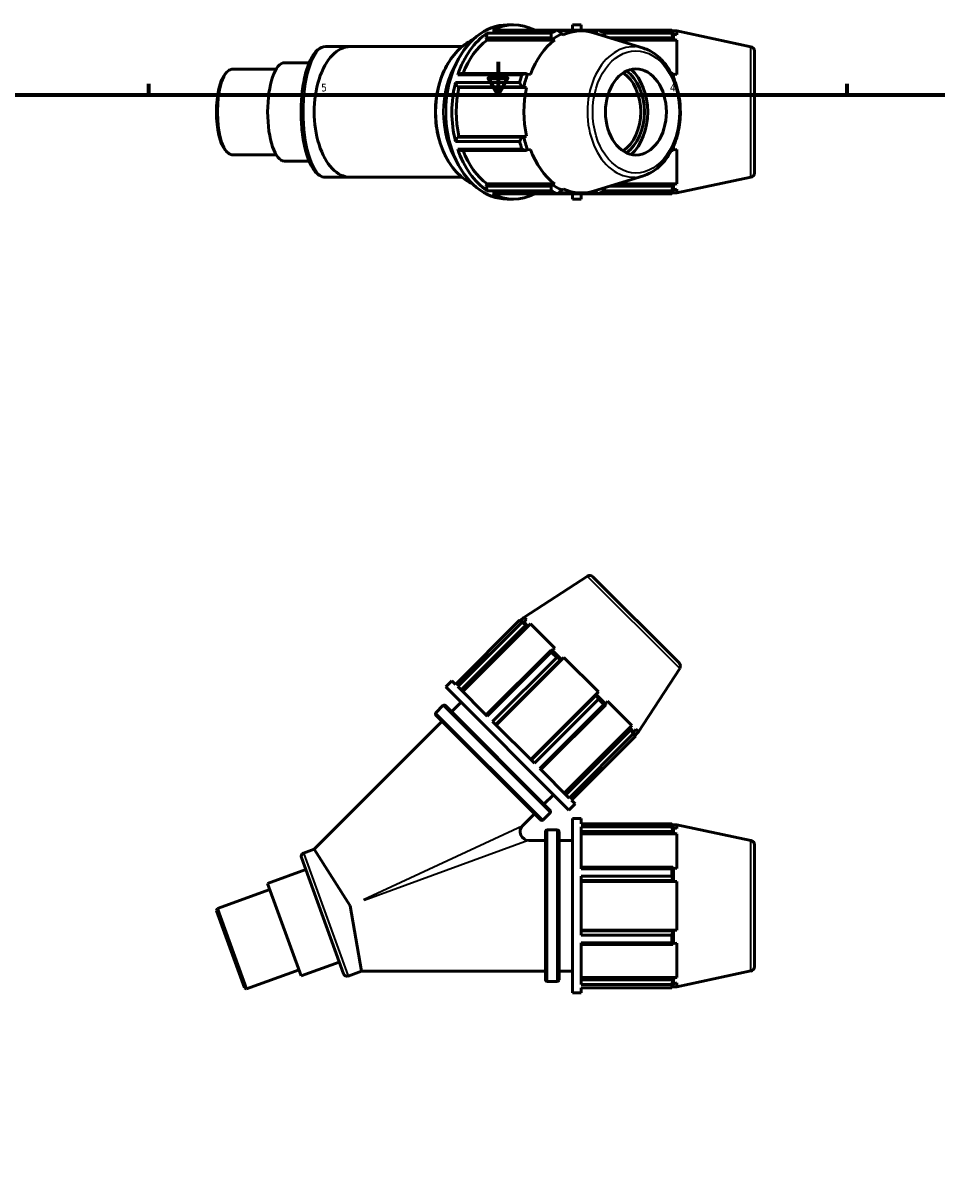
# Model space of a CAD drawing. Header units: inches. Extents: x 0.1 to 36.8, y -6.3 to 25.2.
# Tile 4 of 6: x 11.2 to 22.3, y 7.8 to 21.9. Entities that reach past the tile are written whole.
import ezdxf

# ---------------------------------------------------------------- set-up
doc = ezdxf.new("R2010")
doc.units = ezdxf.units.IN
doc.header["$MEASUREMENT"] = 0
for name, color, linetype, lineweight in [('Border (ANSI)', 7, 'Continuous', 70), ('Visible (ANSI)', 7, 'Continuous', 50), ('Visible Narrow (ANSI)', 7, 'Continuous', 35)]:
    doc.layers.add(name, color=color, linetype=linetype, lineweight=lineweight)
doc.styles.add('Note Text (ANSI)', font='tahoma.ttf')

# ---------------------------------------------------------------- blocks, each defined once
blk = doc.blocks.new('Borders Default Border')
at = {"layer": 'Border (ANSI)'}
for p, q in [((12.75, 21), (12.75, 21.134)), ((21.25, 21), (21.25, 21.134))]:
    blk.add_line(p, q, dxfattribs=at)
at = {"layer": 'Border (ANSI)', "flags": 128}
for points in [[(17, 21.4), (17, 21), (16.885, 21.2), (17.115, 21.2), (17, 21)], [(0.5, 1), (0.5, 21), (33.5, 21), (33.5, 1), (0.5, 1)]]:
    blk.add_lwpolyline(points, dxfattribs=at)
at = {"layer": 'Border (ANSI)', "color": 5, "true_color": 0x0000ff, "char_height": 0.0945, "attachment_point": 7, "style": 'Note Text (ANSI)'}
for s, insert in [('5', (14.847, 21.038)), ('4', (19.092, 21.04))]:
    blk.add_mtext(s, dxfattribs=dict(at, insert=insert))

msp = doc.modelspace()

# ---------------------------------------------------------------- linework, layer by layer
at = {"layer": 'Visible (ANSI)'}
for p, q in [((17.113, 21.85), (17.188, 21.85)), ((17.906, 21.787), (17.906, 21.85)), ((17.906, 21.85), (18.012, 21.85)), ((18.012, 21.787), (18.012, 21.85)), ((16.869, 21.749), (16.856, 21.692)), ((17.648, 21.749), (16.869, 21.749)), ((16.934, 21.787), (17.714, 21.787)), ((18.221, 21.787), (17.714, 21.787)), ((17.734, 21.775), (18.012, 21.775)), ((17.771, 21.738), (17.761, 21.76)), ((17.802, 21.73), (17.771, 21.738)), ((18.134, 21.76), (18.194, 21.76)), ((18.769, 21.566), (18.16, 21.753)), ((18.194, 21.76), (18.194, 21.742)), ((18.221, 21.787), (19.114, 21.787)), ((19.114, 21.749), (18.287, 21.749)), ((19.114, 21.749), (19.114, 21.787)), ((19.12, 21.775), (19.177, 21.775)), ((19.136, 21.738), (19.128, 21.76)), ((19.177, 21.73), (19.136, 21.738)), ((19.136, 21.672), (19.136, 21.738)), ((19.177, 21.73), (19.177, 21.775)), ((20.078, 21.584), (19.177, 21.775)), ((15.2, 21.585), (14.903, 21.585)), ((15.2, 21.585), (16.562, 21.585)), ((16.856, 21.692), (16.866, 21.664)), ((16.856, 21.692), (17.645, 21.692)), ((16.866, 21.664), (17.69, 21.664)), ((17.645, 21.692), (17.658, 21.672)), ((17.658, 21.672), (17.69, 21.664)), ((18.357, 21.692), (19.128, 21.692)), ((18.449, 21.664), (19.177, 21.664)), ((19.128, 21.692), (19.136, 21.672)), ((19.136, 21.672), (19.177, 21.664)), ((19.177, 21.245), (19.177, 21.664)), ((20.12, 21.533), (20.12, 20.046)), ((13.681, 21.255), (13.698, 21.274)), ((14.299, 21.31), (13.762, 21.31)), ((14.701, 21.388), (14.401, 21.388)), ((16.483, 21.148), (16.502, 21.096)), ((17.262, 21.148), (16.483, 21.148)), ((16.55, 21.259), (16.51, 21.241)), ((16.51, 21.241), (17.289, 21.241)), ((17.339, 21.259), (16.55, 21.259)), ((17.359, 21.249), (17.339, 21.259)), ((17.394, 21.245), (17.359, 21.249)), ((19.128, 21.259), (19.108, 21.259)), ((19.136, 21.249), (19.128, 21.259)), ((19.177, 21.245), (19.136, 21.249)), ((19.136, 21.203), (19.136, 21.249)), ((16.502, 21.096), (16.523, 21.086)), ((16.502, 21.096), (17.291, 21.096)), ((16.523, 21.086), (17.347, 21.086)), ((17.291, 21.096), (17.312, 21.089)), ((17.312, 21.089), (17.347, 21.086)), ((16.502, 20.484), (16.483, 20.431)), ((16.483, 20.431), (17.262, 20.431)), ((16.523, 20.493), (16.502, 20.484)), ((17.291, 20.484), (16.502, 20.484)), ((16.523, 20.493), (17.347, 20.493)), ((17.312, 20.49), (17.291, 20.484)), ((17.347, 20.493), (17.312, 20.49)), ((13.681, 20.324), (13.698, 20.305)), ((16.51, 20.338), (16.55, 20.32)), ((17.289, 20.338), (16.51, 20.338)), ((16.55, 20.32), (17.339, 20.32)), ((17.339, 20.32), (17.359, 20.33)), ((17.359, 20.33), (17.394, 20.334)), ((19.108, 20.32), (19.128, 20.32)), ((19.128, 20.32), (19.136, 20.33)), ((19.136, 20.33), (19.136, 20.376)), ((19.136, 20.33), (19.177, 20.334)), ((19.177, 19.915), (19.177, 20.334)), ((14.299, 20.269), (13.762, 20.269)), ((14.701, 20.191), (14.401, 20.191)), ((18.769, 20.013), (18.16, 19.826)), ((15.2, 19.995), (14.903, 19.995)), ((15.2, 19.995), (16.562, 19.995)), ((16.866, 19.915), (16.856, 19.887)), ((16.856, 19.887), (16.869, 19.83)), ((17.645, 19.887), (16.856, 19.887)), ((16.866, 19.915), (17.69, 19.915)), ((17.658, 19.907), (17.645, 19.887)), ((17.69, 19.915), (17.658, 19.907)), ((19.128, 19.887), (18.357, 19.887)), ((18.449, 19.915), (19.177, 19.915)), ((19.136, 19.907), (19.128, 19.887)), ((19.177, 19.915), (19.136, 19.907)), ((19.136, 19.841), (19.136, 19.907)), ((20.078, 19.995), (19.177, 19.804)), ((16.869, 19.83), (17.648, 19.83)), ((17.714, 19.792), (16.934, 19.792)), ((17.113, 19.73), (17.188, 19.73)), ((17.714, 19.792), (18.221, 19.792)), ((17.734, 19.804), (18.012, 19.804)), ((17.761, 19.819), (17.771, 19.841)), ((17.771, 19.841), (17.802, 19.849)), ((17.906, 19.73), (17.906, 19.792)), ((17.906, 19.73), (18.012, 19.73)), ((18.012, 19.73), (18.012, 19.792)), ((18.194, 19.819), (18.134, 19.819)), ((18.194, 19.837), (18.194, 19.819)), ((19.114, 19.792), (18.221, 19.792)), ((18.287, 19.83), (19.114, 19.83)), ((19.114, 19.792), (19.114, 19.83)), ((19.12, 19.804), (19.177, 19.804)), ((19.128, 19.819), (19.136, 19.841)), ((19.136, 19.841), (19.177, 19.849)), ((19.177, 19.804), (19.177, 19.849)), ((18.088, 15.142), (17.315, 14.64)), ((18.153, 15.135), (19.204, 14.085)), ((16.483, 13.825), (17.262, 14.604)), ((17.289, 14.577), (16.51, 13.798)), ((16.55, 13.758), (17.339, 14.547)), ((16.57, 13.738), (17.394, 14.562)), ((17.289, 14.577), (17.262, 14.604)), ((17.275, 14.6), (17.315, 14.64)), ((17.312, 14.585), (17.291, 14.595)), ((17.347, 14.608), (17.312, 14.585)), ((17.359, 14.538), (17.312, 14.585)), ((17.347, 14.608), (17.315, 14.64)), ((17.339, 14.547), (17.359, 14.538)), ((17.359, 14.538), (17.394, 14.562)), ((17.69, 14.265), (17.394, 14.562)), ((17.645, 14.241), (16.856, 13.452)), ((17.658, 14.239), (17.645, 14.241)), ((17.69, 14.265), (17.658, 14.239)), ((17.771, 14.126), (17.658, 14.239)), ((16.869, 13.439), (17.648, 14.218)), ((17.714, 14.153), (16.934, 13.373)), ((16.972, 13.336), (17.761, 14.125)), ((16.978, 13.329), (17.802, 14.153)), ((17.714, 14.153), (17.648, 14.218)), ((17.761, 14.125), (17.771, 14.126)), ((17.771, 14.126), (17.802, 14.153)), ((18.222, 13.734), (17.802, 14.153)), ((19.211, 14.019), (18.709, 13.246)), ((16.363, 13.794), (16.438, 13.869)), ((16.483, 13.825), (16.438, 13.869)), ((17.862, 12.295), (16.363, 13.794)), ((16.869, 13.439), (16.51, 13.798)), ((17.398, 12.91), (18.222, 13.734)), ((18.194, 13.692), (17.404, 12.903)), ((18.222, 13.734), (18.194, 13.703)), ((18.194, 13.703), (18.194, 13.692)), ((18.307, 13.589), (18.194, 13.703)), ((16.244, 13.479), (16.33, 13.566)), ((16.36, 13.566), (17.634, 12.291)), ((16.435, 13.491), (16.551, 13.607)), ((17.442, 12.866), (18.221, 13.645)), ((18.287, 13.58), (17.507, 12.8)), ((17.52, 12.787), (18.31, 13.577)), ((18.287, 13.58), (18.221, 13.645)), ((18.307, 13.589), (18.334, 13.622)), ((18.31, 13.577), (18.307, 13.589)), ((18.63, 13.325), (18.334, 13.622)), ((17.518, 12.175), (16.244, 13.45)), ((14.762, 11.818), (16.319, 13.375)), ((17.442, 12.866), (16.934, 13.373)), ((17.806, 12.501), (18.63, 13.325)), ((18.616, 13.271), (17.826, 12.481)), ((18.63, 13.325), (18.606, 13.29)), ((18.606, 13.29), (18.616, 13.271)), ((18.653, 13.243), (18.606, 13.29)), ((18.653, 13.243), (18.677, 13.279)), ((18.664, 13.223), (18.653, 13.243)), ((18.669, 13.206), (18.709, 13.246)), ((18.709, 13.246), (18.677, 13.279)), ((17.866, 12.441), (18.646, 13.221)), ((18.673, 13.194), (17.893, 12.414)), ((18.673, 13.194), (18.646, 13.221)), ((17.866, 12.441), (17.507, 12.8)), ((17.559, 12.366), (17.675, 12.482)), ((17.937, 12.37), (17.893, 12.414)), ((17.548, 12.175), (17.634, 12.262)), ((17.862, 12.295), (17.937, 12.37)), ((17.3, 12.107), (17.443, 12.25)), ((17.906, 10.071), (17.906, 12.191)), ((17.906, 12.191), (18.012, 12.191)), ((18.012, 12.128), (18.012, 12.191)), ((18.012, 12.128), (19.114, 12.128)), ((19.114, 12.09), (19.114, 12.128)), ((19.12, 12.117), (19.177, 12.117)), ((19.177, 12.071), (19.177, 12.117)), ((20.078, 11.925), (19.177, 12.117)), ((17.578, 10.23), (17.578, 12.032)), ((17.598, 12.053), (17.721, 12.053)), ((17.742, 12.032), (17.742, 10.23)), ((18.012, 11.582), (18.012, 12.09)), ((19.114, 12.09), (18.012, 12.09)), ((18.012, 12.034), (19.128, 12.034)), ((18.012, 12.005), (19.177, 12.005)), ((19.136, 12.08), (19.128, 12.101)), ((19.128, 12.034), (19.136, 12.013)), ((19.177, 12.071), (19.136, 12.08)), ((19.136, 12.013), (19.136, 12.08)), ((19.136, 12.013), (19.177, 12.005)), ((19.177, 11.586), (19.177, 12.005)), ((17.375, 11.926), (17.578, 11.926)), ((17.742, 11.926), (17.906, 11.926)), ((20.12, 11.874), (20.12, 10.388)), ((15.121, 10.301), (14.606, 11.716)), ((14.762, 11.818), (14.631, 11.77)), ((15.2, 11.131), (14.762, 11.818)), ((14.659, 11.571), (14.196, 11.403)), ((19.128, 11.601), (18.012, 11.601)), ((18.012, 11.582), (19.114, 11.582)), ((19.114, 11.49), (19.114, 11.582)), ((19.136, 11.59), (19.128, 11.601)), ((19.177, 11.586), (19.136, 11.59)), ((19.136, 11.43), (19.136, 11.59)), ((18.012, 10.772), (18.012, 11.49)), ((19.114, 11.49), (18.012, 11.49)), ((18.012, 11.437), (19.128, 11.437)), ((18.012, 11.427), (19.177, 11.427)), ((19.128, 11.437), (19.136, 11.43)), ((19.136, 11.43), (19.177, 11.427)), ((19.177, 10.835), (19.177, 11.427)), ((14.223, 11.329), (13.584, 11.097)), ((14.196, 11.403), (14.605, 10.278)), ((15.34, 10.336), (15.2, 11.131)), ((13.572, 11.07), (13.584, 11.097)), ((13.914, 10.131), (13.572, 11.07)), ((13.584, 11.097), (13.94, 10.119)), ((18.012, 10.835), (19.177, 10.835)), ((19.128, 10.825), (18.012, 10.825)), ((18.012, 10.772), (19.114, 10.772)), ((19.114, 10.68), (19.114, 10.772)), ((19.136, 10.832), (19.128, 10.825)), ((19.177, 10.835), (19.136, 10.832)), ((19.136, 10.672), (19.136, 10.832)), ((18.012, 10.172), (18.012, 10.68)), ((19.114, 10.68), (18.012, 10.68)), ((18.012, 10.661), (19.128, 10.661)), ((19.128, 10.661), (19.136, 10.672)), ((19.136, 10.672), (19.177, 10.676)), ((19.177, 10.257), (19.177, 10.676)), ((15.068, 10.446), (14.605, 10.278)), ((14.579, 10.351), (13.94, 10.119)), ((15.34, 10.336), (15.175, 10.276)), ((15.34, 10.336), (17.578, 10.336)), ((17.742, 10.336), (17.906, 10.336)), ((20.078, 10.337), (19.177, 10.145)), ((17.598, 10.209), (17.721, 10.209)), ((18.012, 10.257), (19.177, 10.257)), ((19.128, 10.228), (18.012, 10.228)), ((18.012, 10.172), (19.114, 10.172)), ((19.114, 10.134), (19.114, 10.172)), ((19.12, 10.145), (19.177, 10.145)), ((19.136, 10.249), (19.128, 10.228)), ((19.128, 10.16), (19.136, 10.182)), ((19.177, 10.257), (19.136, 10.249)), ((19.136, 10.182), (19.136, 10.249)), ((19.136, 10.182), (19.177, 10.191)), ((19.177, 10.145), (19.177, 10.191)), ((13.914, 10.131), (13.94, 10.119)), ((17.906, 10.071), (18.012, 10.071)), ((18.012, 10.071), (18.012, 10.134)), ((19.114, 10.134), (18.012, 10.134))]:
    msp.add_line(p, q, dxfattribs=at)
for centre, radius, start, end in [((20.067, 21.533), 0.0524, 0, 78), ((20.067, 20.046), 0.0524, 282, 0), ((18.116, 15.098), 0.0524, 45, 123), ((19.167, 14.048), 0.0524, 327, 45), ((16.345, 13.551), 0.0209, 45, 135), ((16.259, 13.465), 0.0209, 135, 225), ((17.619, 12.276), 0.0209, 315, 45), ((17.533, 12.19), 0.0209, 225, 315), ((17.375, 12.032), 0.106, 135, 270), ((17.598, 12.032), 0.0209, 90, 180), ((17.721, 12.032), 0.0209, 0, 90), ((20.067, 11.874), 0.0524, 0, 78), ((14.646, 11.73), 0.0424, 110, 200), ((15.161, 10.316), 0.0424, 200, 290), ((20.067, 10.388), 0.0524, 282, 0), ((17.598, 10.23), 0.0209, 180, 270), ((17.721, 10.23), 0.0209, 270, 0)]:
    msp.add_arc(centre, radius, start, end, dxfattribs=at)
for centre, major_axis, ratio, start_param, end_param in [((17.113, 20.79), (0, 1.06), 0.707107, 0, 3.141593), ((17.188, 20.79), (0, 1.06), 0.707107, 5.93775, 6.628621), ((17.188, 20.79), (0, -1.06), 0.707107, 3.581556, 4.272426), ((17.968, 20.79), (0, 1.06), 0.707107, 0.345435, 0.439963), ((17.983, 20.79), (0, 0.995), 0.707107, 0.305433, 0.479966), ((18.012, 20.79), (0, 0.986), 0.707107, 6.068995, 6.588618), ((17.968, 20.79), (0, 1.06), 0.707107, 5.843222, 5.93775), ((15.2, 20.79), (0, 0.795), 0.550345, 0, 3.141593), ((17.188, 20.79), (0, -0.986), 0.707107, 3.621558, 4.215556), ((18.012, 20.79), (0, -0.986), 0.707107, 3.621558, 4.232423), ((13.762, 20.79), (0, -0.52), 0.34202, 3.141593, 6.283185), ((14.401, 20.79), (0, -0.599), 0.34202, 3.141593, 6.283185), ((18.389, 20.79), (0, 0.555), 0.707107, 3.60143, 5.823348), ((18.389, 20.79), (0, 0.611), 0.707107, 3.703775, 5.721003), ((13.743, 20.79), (0, 0.5), 0.34202, 0.372527, 2.769066), ((17.188, 20.79), (0, -1.06), 0.707107, 4.366954, 5.057824), ((17.968, 20.79), (0, -1.06), 0.707107, 4.272426, 4.366954), ((17.983, 20.79), (0, -0.995), 0.707107, 4.232423, 4.406956), ((18.366, 20.79), (0, -0.524), 0.707107, 0.435103, 2.70649), ((17.188, 20.79), (0, -0.986), 0.707107, 4.406956, 5.017822), ((18.012, 20.79), (0, -0.986), 0.707107, 4.406956, 5.017822), ((17.968, 20.79), (0, -1.06), 0.707107, 5.057824, 5.152352), ((17.983, 20.79), (0, -0.995), 0.707107, 5.017822, 5.192355), ((17.188, 20.79), (0, -1.06), 0.707107, 5.152352, 5.843222), ((17.188, 20.79), (0, -0.986), 0.707107, 5.209222, 5.80322), ((18.012, 20.79), (0, -0.986), 0.707107, 5.192355, 5.80322), ((17.983, 20.79), (0, -0.995), 0.707107, 5.80322, 5.977753), ((17.188, 20.79), (0, -1.06), 0.707107, 5.93775, 6.628621), ((17.968, 20.79), (0, -1.06), 0.707107, 5.843222, 5.93775), ((18.012, 20.79), (0, -0.986), 0.707107, 5.977753, 6.497376), ((17.968, 20.79), (0, -1.06), 0.707107, 0.345435, 0.439963)]:
    msp.add_ellipse(centre, major_axis=major_axis, ratio=ratio, start_param=start_param, end_param=end_param, dxfattribs=at)
msp.add_ellipse((18.678, 20.79), major_axis=(0, 0.524), ratio=0.707107, dxfattribs=at)
for points, weights in [([(17.645, 21.692), (17.647, 21.72), (17.648, 21.749)], [1.06202087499, 1.05911684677, 1.0553585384]), ([(17.714, 21.787), (17.738, 21.773), (17.761, 21.76)], [1.05564786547, 1.05939650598, 1.06229057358]), ([(18.194, 21.76), (18.207, 21.773), (18.221, 21.787)], [1.04824731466, 1.04554288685, 1.04199413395]), ([(18.287, 21.749), (18.295, 21.728), (18.303, 21.709)], [1.05564786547, 1.05826863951, 1.0604717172]), ([(19.114, 21.787), (19.121, 21.773), (19.128, 21.76)], [1, 1.00064486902, 1.00047277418]), ([(19.128, 21.692), (19.121, 21.72), (19.114, 21.749)], [1.00047277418, 1.00064486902, 1]), ([(17.291, 21.096), (17.277, 21.121), (17.262, 21.148)], [1.02117853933, 1.0204758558, 1.01894118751]), ([(17.289, 21.241), (17.315, 21.25), (17.339, 21.259)], [1.01894118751, 1.0204758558, 1.02117853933]), ([(19.116, 21.244), (19.122, 21.252), (19.128, 21.259)], [1.00017255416, 1.00061946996, 1.00047277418]), ([(17.262, 20.431), (17.277, 20.458), (17.291, 20.484)], [1.01894118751, 1.0204758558, 1.02117853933]), ([(17.339, 20.32), (17.315, 20.329), (17.289, 20.338)], [1.02117853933, 1.0204758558, 1.01894118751]), ([(19.128, 20.32), (19.122, 20.327), (19.116, 20.335)], [1.00047277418, 1.00061946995, 1.00017255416]), ([(17.648, 19.83), (17.647, 19.859), (17.645, 19.887)], [1.05564786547, 1.05939650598, 1.06229057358]), ([(18.303, 19.87), (18.295, 19.851), (18.287, 19.83)], [1.0601960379, 1.05798606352, 1.0553585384]), ([(19.114, 19.83), (19.121, 19.859), (19.128, 19.887)], [1, 1.00064486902, 1.00047277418]), ([(17.761, 19.819), (17.738, 19.806), (17.714, 19.792)], [1.04824731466, 1.04554288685, 1.04199413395]), ([(18.221, 19.792), (18.207, 19.806), (18.194, 19.819)], [1.05564786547, 1.05939650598, 1.06229057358]), ([(19.128, 19.819), (19.121, 19.806), (19.114, 19.792)], [1.00047277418, 1.00064486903, 1]), ([(17.262, 14.604), (17.277, 14.6), (17.291, 14.595)], [1.01894118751, 1.0204758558, 1.02117853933]), ([(17.339, 14.547), (17.315, 14.562), (17.289, 14.577)], [1.02117853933, 1.0204758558, 1.01894118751]), ([(17.648, 14.218), (17.647, 14.23), (17.645, 14.241)], [1.05564786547, 1.05939650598, 1.06229057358]), ([(17.761, 14.125), (17.738, 14.139), (17.714, 14.153)], [1.04824731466, 1.04554288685, 1.04199413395]), ([(18.221, 13.645), (18.207, 13.669), (18.194, 13.692)], [1.05564786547, 1.05939650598, 1.06229057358]), ([(18.31, 13.577), (18.299, 13.578), (18.287, 13.58)], [1.06202087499, 1.05911684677, 1.0553585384]), ([(18.646, 13.221), (18.631, 13.246), (18.616, 13.271)], [1.01894118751, 1.0204758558, 1.02117853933]), ([(18.664, 13.223), (18.668, 13.209), (18.673, 13.194)], [1.02117853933, 1.0204758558, 1.01894118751]), ([(19.114, 12.128), (19.121, 12.115), (19.128, 12.101)], [1, 1.00064486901, 1.00047277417]), ([(19.128, 12.034), (19.121, 12.061), (19.114, 12.09)], [1.00047277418, 1.00064486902, 1]), ([(19.114, 11.582), (19.121, 11.592), (19.128, 11.601)], [1, 1.00064486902, 1.00047277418]), ([(19.128, 11.437), (19.121, 11.463), (19.114, 11.49)], [1.00047277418, 1.00064486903, 1]), ([(19.114, 10.772), (19.121, 10.799), (19.128, 10.825)], [1, 1.00064486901, 1.00047277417]), ([(19.128, 10.661), (19.121, 10.67), (19.114, 10.68)], [1.00047277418, 1.00064486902, 1]), ([(19.114, 10.172), (19.121, 10.201), (19.128, 10.228)], [1, 1.00064486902, 1.00047277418]), ([(19.128, 10.16), (19.121, 10.147), (19.114, 10.134)], [1.00047277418, 1.00064486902, 1])]:
    msp.add_rational_spline(points, weights, degree=2, dxfattribs=at)
for points, knots in [([(14.903, 19.995), (14.874, 19.995), (14.845, 20.005), (14.788, 20.044), (14.761, 20.077), (14.709, 20.166), (14.685, 20.226), (14.646, 20.362), (14.631, 20.437), (14.61, 20.595), (14.605, 20.678), (14.603, 20.845), (14.606, 20.928), (14.622, 21.088), (14.635, 21.165), (14.669, 21.304), (14.69, 21.366), (14.74, 21.472), (14.769, 21.515), (14.833, 21.569), (14.867, 21.585), (14.903, 21.585)], [0, 0, 0, 0, 0.230585, 0.230585, 0.528777, 0.528777, 0.874401, 0.874401, 1.207105, 1.207105, 1.534088, 1.534088, 1.859529, 1.859529, 2.185903, 2.185903, 2.516616, 2.516616, 2.858608, 2.858608, 3.141593, 3.141593, 3.141593, 3.141593]), ([(16.692, 21.667), (16.692, 21.666), (16.691, 21.666), (16.624, 21.636), (16.562, 21.59), (16.449, 21.474), (16.399, 21.403), (16.318, 21.243), (16.287, 21.153), (16.246, 20.964), (16.236, 20.866), (16.239, 20.669), (16.253, 20.571), (16.3, 20.385), (16.334, 20.298), (16.421, 20.142), (16.474, 20.074), (16.582, 19.974), (16.636, 19.938), (16.692, 19.913)], [3.452889, 3.452889, 3.452889, 3.452889, 3.454567, 3.454567, 3.770931, 3.770931, 4.091791, 4.091791, 4.414258, 4.414258, 4.736892, 4.736892, 5.059489, 5.059489, 5.382128, 5.382128, 5.70449, 5.70449, 5.971889, 5.971889, 5.971889, 5.971889]), ([(18.769, 20.013), (18.828, 20.032), (18.884, 20.062), (18.989, 20.147), (19.036, 20.201), (19.117, 20.329), (19.15, 20.402), (19.198, 20.559), (19.213, 20.643), (19.222, 20.813), (19.217, 20.899), (19.187, 21.065), (19.163, 21.144), (19.096, 21.289), (19.054, 21.354), (18.957, 21.462), (18.902, 21.506), (18.818, 21.548), (18.794, 21.558), (18.769, 21.566)], [0.214191, 0.214191, 0.214191, 0.214191, 0.519579, 0.519579, 0.838127, 0.838127, 1.164296, 1.164296, 1.492035, 1.492035, 1.819726, 1.819726, 2.147474, 2.147474, 2.474829, 2.474829, 2.797974, 2.797974, 2.927402, 2.927402, 2.927402, 2.927402])]:
    msp.add_open_spline(points, degree=3, knots=knots, dxfattribs=at)
at = {"layer": 'Visible Narrow (ANSI)'}
for p, q in [((20.078, 20.005), (20.078, 21.574)), ((19.204, 14.026), (18.094, 15.135)), ((17.626, 12.27), (16.338, 13.558)), ((16.252, 13.471), (17.54, 12.183)), ((15.364, 11.208), (17.293, 12.104)), ((17.598, 12.042), (17.598, 10.22)), ((17.721, 10.22), (17.721, 12.042)), ((17.368, 11.924), (15.37, 11.193)), ((20.078, 10.347), (20.078, 11.915)), ((14.635, 11.761), (15.172, 10.285))]:
    msp.add_line(p, q, dxfattribs=at)
for centre, major_axis, ratio, start_param, end_param in [((14.903, 20.79), (0, -0.795), 0.34202, 3.298672, 6.126106), ((16.896, 20.79), (0, -0.922), 0.707107, 3.58787, 5.836908), ((18.649, 20.79), (0, 0.794), 0.707107, 6.247493, 9.46047), ((16.982, 20.79), (0, -0.922), 0.707107, 3.997136, 5.427642), ((16.997, 20.79), (0, 0.901), 0.707107, 1.322614, 1.818978)]:
    msp.add_ellipse(centre, major_axis=major_axis, ratio=ratio, start_param=start_param, end_param=end_param, dxfattribs=at)
msp.add_ellipse((18.678, 20.79), major_axis=(0, -0.743), ratio=0.707107, dxfattribs=at)

# ---------------------------------------------------------------- block references
msp.add_blockref('Borders Default Border', (0, 0))

doc.saveas('drawing.dxf')
